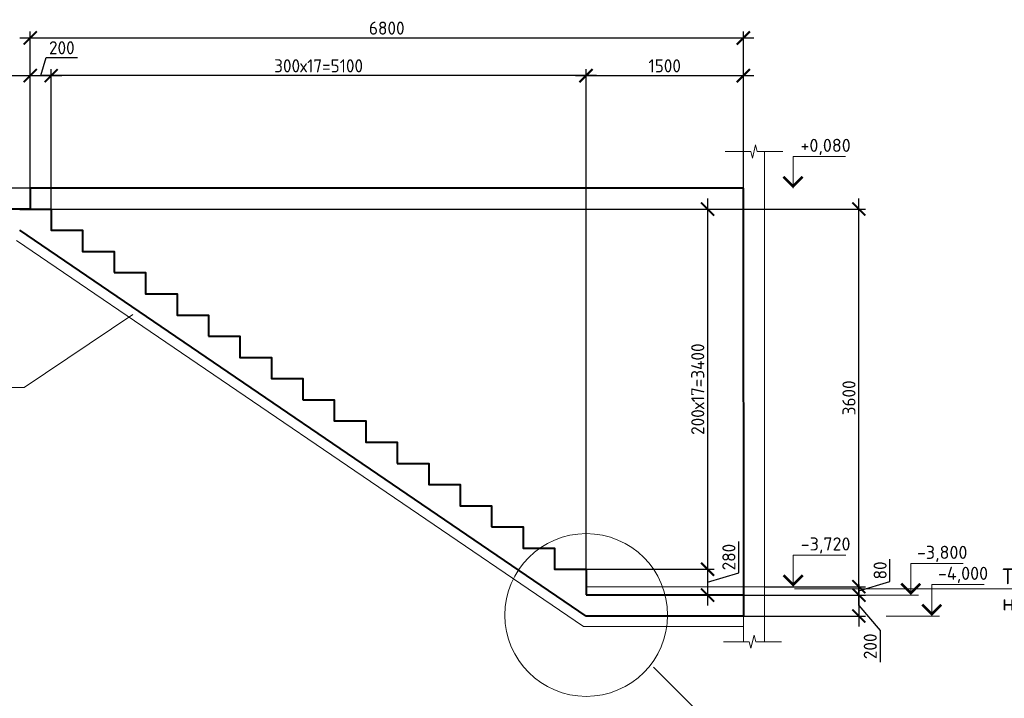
# Model space of a CAD drawing. Header units: millimetres. Extents: x 130535 to 3472113, y -231620 to 121434.
# Tile 67 of 133: x 482727 to 501503, y 10113 to 23051. Entities that reach past the tile are written whole.
import ezdxf
from ezdxf import colors
from ezdxf.entities.mleader import LeaderData, LeaderLine
from ezdxf.math import Vec2, Vec3

# ---------------------------------------------------------------- set-up
doc = ezdxf.new("R2010")
doc.units = ezdxf.units.MM
doc.layers.get('DEFPOINTS').update_dxf_attribs({"color": 1, "lineweight": 0})
for name, color, linetype, lineweight in [('РАЗМЕРЫ', 1, 'Continuous', 9), ('Разрез жилая часть$0$Отметки', 1, 'Continuous', 20), ('Символы 0.20', 1, 'Continuous', 20), ('стены монолит', 126, 'Continuous', 40), ('Тонкая', 81, 'Continuous', 20)]:
    doc.layers.add(name, color=color, linetype=linetype, lineweight=lineweight)
doc.styles.add('GOST-2.304_Type-B', font='GOST_Common.ttf')
doc.styles.add('ГОСТ', font='isocpeur.TTF')
doc.dimstyles.new('СПДС', dxfattribs={"dimscale": 100, "dimtxt": 2.5, "dimasz": 2.5, "dimexe": 1.25, "dimexo": 0, "dimtad": 1, "dimdec": 0, "dimtxsty": 'GOST-2.304_Type-B', "dimblk": 'ARCHTICK', "dimcen": 2.5, "dimdle": 2, "dimadec": 0, "dimazin": 2, "dimtfac": 0.75, "dimtdec": 0, "dimtmove": 1, "dimatfit": 3, "dimfxl": 1, "dimtolj": 1, "dimarcsym": 1})

# ---------------------------------------------------------------- blocks, each defined once
blk = doc.blocks.new('_ArchTick')
at = {"color": 0, "linetype": 'ByBlock', "const_width": 0.15}
blk.add_lwpolyline([(-0.5, -0.5), (0.5, 0.5)], dxfattribs=at)
blk = doc.blocks.new('*D243')
at = {"layer": 'DEFPOINTS', "color": 0, "linetype": 'Continuous', "lineweight": 0, "transparency": 16777216}
for p in [(495031, 12081), (495031, 11681, -350), (498729, 11681)]:
    blk.add_point(p, dxfattribs=at)
at = {"layer": 'РАЗМЕРЫ', "color": 0, "linetype": 'Continuous', "lineweight": -2, "transparency": 16777216}
for p, q in [((498729, 12281), (498729, 11481)), ((495031, 12081), (498854, 12081)), ((498729, 11881), (499135, 11404)), ((495031, 11681), (498854, 11681)), ((499135, 11404), (499135, 10804))]:
    blk.add_line(p, q, dxfattribs=at)
at = {"layer": 'РАЗМЕРЫ', "color": 0, "linetype": 'Continuous', "lineweight": -2, "transparency": 16777216, "xscale": 250, "yscale": 250, "zscale": 250}
for p, rotation in [((498729, 12081), 90), ((498729, 11681), 270)]:
    blk.add_blockref('_ArchTick', p, dxfattribs=dict(at, rotation=rotation))
at = {"layer": 'РАЗМЕРЫ', "color": 0, "linetype": 'Continuous', "lineweight": 0, "transparency": 16777216, "insert": (498947, 11104), "char_height": 250, "attachment_point": 5, "rotation": 90, "style": 'GOST-2.304_Type-B'}
blk.add_mtext('\\A1;200', dxfattribs=at)
blk = doc.blocks.new('*D212')
at = {"layer": 'DEFPOINTS', "color": 0, "linetype": 'Continuous', "lineweight": 0, "transparency": 16777216}
for p in [(495970, 19441, 700), (498729, 19441), (496931, 12241, 767)]:
    blk.add_point(p, dxfattribs=at)
at = {"layer": 'РАЗМЕРЫ', "color": 0, "linetype": 'Continuous', "lineweight": -2, "transparency": 16777216}
for p, q in [((498729, 12041), (498729, 19641)), ((495970, 19441), (498854, 19441)), ((496931, 12241), (498854, 12241))]:
    blk.add_line(p, q, dxfattribs=at)
at = {"layer": 'РАЗМЕРЫ', "color": 0, "linetype": 'Continuous', "lineweight": -2, "transparency": 16777216, "xscale": 250, "yscale": 250, "zscale": 250}
for p, rotation in [((498729, 19441), 90), ((498729, 12241), 270)]:
    blk.add_blockref('_ArchTick', p, dxfattribs=dict(at, rotation=rotation))
at = {"layer": 'РАЗМЕРЫ', "color": 0, "linetype": 'Continuous', "lineweight": 0, "transparency": 16777216, "insert": (498541, 15841), "char_height": 250, "attachment_point": 5, "rotation": 90, "style": 'GOST-2.304_Type-B'}
blk.add_mtext('\\A1;3600', dxfattribs=at)
blk = doc.blocks.new('*D213')
at = {"layer": 'DEFPOINTS', "color": 0, "linetype": 'Continuous', "lineweight": 0, "transparency": 16777216}
for p in [(483327, 21985), (483327, 19441), (493527, 12573)]:
    blk.add_point(p, dxfattribs=at)
at = {"layer": 'РАЗМЕРЫ', "color": 0, "linetype": 'Continuous', "lineweight": -2, "transparency": 16777216}
for p, q in [((493727, 21985), (483127, 21985)), ((483327, 19441), (483327, 22110)), ((493527, 12573), (493527, 22110))]:
    blk.add_line(p, q, dxfattribs=at)
at = {"layer": 'РАЗМЕРЫ', "color": 0, "linetype": 'Continuous', "lineweight": -2, "transparency": 16777216, "xscale": 250, "yscale": 250, "zscale": 250, "rotation": 180}
blk.add_blockref('_ArchTick', (483327, 21985), dxfattribs=at)
at = {"layer": 'РАЗМЕРЫ', "color": 0, "linetype": 'Continuous', "lineweight": -2, "transparency": 16777216, "xscale": 250, "yscale": 250, "zscale": 250}
blk.add_blockref('_ArchTick', (493527, 21985), dxfattribs=at)
at = {"layer": 'РАЗМЕРЫ', "color": 0, "linetype": 'Continuous', "lineweight": 0, "transparency": 16777216, "insert": (488427, 22172), "char_height": 250, "width": 550.09, "attachment_point": 5, "style": 'GOST-2.304_Type-B'}
blk.add_mtext('\\A1;300х17=5100', dxfattribs=at)
blk = doc.blocks.new('*D214')
at = {"layer": 'DEFPOINTS', "color": 0, "linetype": 'Continuous', "lineweight": 0, "transparency": 16777216}
for p in [(482927, 21985), (482927, 19841), (480527, 19441)]:
    blk.add_point(p, dxfattribs=at)
at = {"layer": 'РАЗМЕРЫ', "color": 0, "linetype": 'Continuous', "lineweight": -2, "transparency": 16777216}
for p, q in [((480327, 21985), (483127, 21985)), ((480527, 19441), (480527, 22110)), ((482927, 19841), (482927, 22110))]:
    blk.add_line(p, q, dxfattribs=at)
at = {"layer": 'РАЗМЕРЫ', "color": 0, "linetype": 'Continuous', "lineweight": -2, "transparency": 16777216, "xscale": 250, "yscale": 250, "zscale": 250, "rotation": 180}
blk.add_blockref('_ArchTick', (480527, 21985), dxfattribs=at)
at = {"layer": 'РАЗМЕРЫ', "color": 0, "linetype": 'Continuous', "lineweight": -2, "transparency": 16777216, "xscale": 250, "yscale": 250, "zscale": 250}
blk.add_blockref('_ArchTick', (482927, 21985), dxfattribs=at)
at = {"layer": 'РАЗМЕРЫ', "color": 0, "linetype": 'Continuous', "lineweight": 0, "transparency": 16777216, "insert": (481727, 22172), "char_height": 250, "attachment_point": 5, "style": 'GOST-2.304_Type-B'}
blk.add_mtext('\\A1;1200', dxfattribs=at)
blk = doc.blocks.new('*D215')
at = {"layer": 'DEFPOINTS', "color": 0, "linetype": 'Continuous', "lineweight": 0, "transparency": 16777216}
for p in [(496527, 22703), (482927, 19841), (496527, 19841)]:
    blk.add_point(p, dxfattribs=at)
at = {"layer": 'РАЗМЕРЫ', "color": 0, "linetype": 'Continuous', "lineweight": -2, "transparency": 16777216}
for p, q in [((482927, 19841), (482927, 22828)), ((496527, 19841), (496527, 22828)), ((482727, 22703), (496727, 22703))]:
    blk.add_line(p, q, dxfattribs=at)
at = {"layer": 'РАЗМЕРЫ', "color": 0, "linetype": 'Continuous', "lineweight": -2, "transparency": 16777216, "xscale": 250, "yscale": 250, "zscale": 250, "rotation": 180}
blk.add_blockref('_ArchTick', (482927, 22703), dxfattribs=at)
at = {"layer": 'РАЗМЕРЫ', "color": 0, "linetype": 'Continuous', "lineweight": -2, "transparency": 16777216, "xscale": 250, "yscale": 250, "zscale": 250}
blk.add_blockref('_ArchTick', (496527, 22703), dxfattribs=at)
at = {"layer": 'РАЗМЕРЫ', "color": 0, "linetype": 'Continuous', "lineweight": 0, "transparency": 16777216, "insert": (489727, 22891), "char_height": 250, "attachment_point": 5, "style": 'GOST-2.304_Type-B'}
blk.add_mtext('\\A1;6800', dxfattribs=at)
blk = doc.blocks.new('*D216')
at = {"layer": 'DEFPOINTS', "color": 0, "linetype": 'Continuous', "lineweight": 0, "transparency": 16777216}
for p in [(496527, 21985), (496527, 19841), (493527, 12573)]:
    blk.add_point(p, dxfattribs=at)
at = {"layer": 'РАЗМЕРЫ', "color": 0, "linetype": 'Continuous', "lineweight": -2, "transparency": 16777216}
for p, q in [((493327, 21985), (496727, 21985)), ((493527, 12573), (493527, 22110)), ((496527, 19841), (496527, 22110))]:
    blk.add_line(p, q, dxfattribs=at)
at = {"layer": 'РАЗМЕРЫ', "color": 0, "linetype": 'Continuous', "lineweight": -2, "transparency": 16777216, "xscale": 250, "yscale": 250, "zscale": 250, "rotation": 180}
blk.add_blockref('_ArchTick', (493527, 21985), dxfattribs=at)
at = {"layer": 'РАЗМЕРЫ', "color": 0, "linetype": 'Continuous', "lineweight": -2, "transparency": 16777216, "xscale": 250, "yscale": 250, "zscale": 250}
blk.add_blockref('_ArchTick', (496527, 21985), dxfattribs=at)
at = {"layer": 'РАЗМЕРЫ', "color": 0, "linetype": 'Continuous', "lineweight": 0, "transparency": 16777216, "insert": (495027, 22172), "char_height": 250, "attachment_point": 5, "style": 'GOST-2.304_Type-B'}
blk.add_mtext('\\A1;1500', dxfattribs=at)
blk = doc.blocks.new('_None')
blk = doc.blocks.new('*D246')
at = {"layer": 'DEFPOINTS', "color": 0, "linetype": 'Continuous', "lineweight": 0, "transparency": 16777216}
for p in [(482243, 19841), (482927, 19841), (482927, 19441)]:
    blk.add_point(p, dxfattribs=at)
at = {"layer": 'РАЗМЕРЫ', "color": 0, "linetype": 'Continuous', "lineweight": -2, "transparency": 16777216}
for p, q in [((481899, 19744), (481899, 20344)), ((482243, 19241), (482243, 20041)), ((482243, 19641), (481899, 19744)), ((482927, 19841), (482118, 19841)), ((482927, 19441), (482118, 19441))]:
    blk.add_line(p, q, dxfattribs=at)
at = {"layer": 'РАЗМЕРЫ', "color": 0, "linetype": 'Continuous', "lineweight": -2, "transparency": 16777216, "xscale": 250, "yscale": 250, "zscale": 250}
for p, rotation in [((482243, 19841), 90), ((482243, 19441), 270)]:
    blk.add_blockref('_ArchTick', p, dxfattribs=dict(at, rotation=rotation))
at = {"layer": 'РАЗМЕРЫ', "color": 0, "linetype": 'Continuous', "lineweight": 0, "transparency": 16777216, "insert": (481712, 20044), "char_height": 250, "attachment_point": 5, "rotation": 90, "style": 'GOST-2.304_Type-B'}
blk.add_mtext('\\A1;200', dxfattribs=at)
blk = doc.blocks.new('*D247')
at = {"layer": 'DEFPOINTS', "color": 0, "linetype": 'Continuous', "lineweight": 0, "transparency": 16777216}
for p in [(482927, 19441), (493531, 12573), (495845, 12573)]:
    blk.add_point(p, dxfattribs=at)
at = {"layer": 'РАЗМЕРЫ', "color": 0, "linetype": 'Continuous', "lineweight": -2, "transparency": 16777216}
for p, q in [((495845, 19641), (495845, 12373)), ((482927, 19441), (495970, 19441)), ((493531, 12573), (495970, 12573))]:
    blk.add_line(p, q, dxfattribs=at)
at = {"layer": 'РАЗМЕРЫ', "color": 0, "linetype": 'Continuous', "lineweight": -2, "transparency": 16777216, "xscale": 250, "yscale": 250, "zscale": 250}
for p, rotation in [((495845, 19441), 90), ((495845, 12573), 270)]:
    blk.add_blockref('_ArchTick', p, dxfattribs=dict(at, rotation=rotation))
at = {"layer": 'РАЗМЕРЫ', "color": 0, "linetype": 'Continuous', "lineweight": 0, "transparency": 16777216, "insert": (495657, 16007), "char_height": 250, "attachment_point": 5, "rotation": 90, "style": 'GOST-2.304_Type-B'}
blk.add_mtext('\\A1;200х17=3400', dxfattribs=at)
blk = doc.blocks.new('*D219')
at = {"layer": 'DEFPOINTS', "color": 0, "linetype": 'Continuous', "lineweight": 0, "transparency": 16777216}
for p in [(483327, 21985), (482927, 19841), (483327, 19841)]:
    blk.add_point(p, dxfattribs=at)
at = {"layer": 'РАЗМЕРЫ', "color": 0, "linetype": 'Continuous', "lineweight": -2, "transparency": 16777216}
for p, q in [((483127, 21985), (483230, 22328)), ((483230, 22328), (483830, 22328)), ((482727, 21985), (483527, 21985)), ((482927, 19841), (482927, 22110)), ((483327, 19841), (483327, 22110))]:
    blk.add_line(p, q, dxfattribs=at)
at = {"layer": 'РАЗМЕРЫ', "color": 0, "linetype": 'Continuous', "lineweight": -2, "transparency": 16777216, "xscale": 250, "yscale": 250, "zscale": 250, "rotation": 180}
blk.add_blockref('_ArchTick', (482927, 21985), dxfattribs=at)
at = {"layer": 'РАЗМЕРЫ', "color": 0, "linetype": 'Continuous', "lineweight": -2, "transparency": 16777216, "xscale": 250, "yscale": 250, "zscale": 250}
blk.add_blockref('_ArchTick', (483327, 21985), dxfattribs=at)
at = {"layer": 'РАЗМЕРЫ', "color": 0, "linetype": 'Continuous', "lineweight": 0, "transparency": 16777216, "insert": (483530, 22516), "char_height": 250, "attachment_point": 5, "style": 'GOST-2.304_Type-B'}
blk.add_mtext('\\A1;200', dxfattribs=at)
blk = doc.blocks.new('*D455')
at = {"layer": 'DEFPOINTS', "color": 0, "linetype": 'Continuous', "lineweight": 0, "transparency": 16777216}
for p in [(493531, 12573), (493531, 12081), (495845, 12081)]:
    blk.add_point(p, dxfattribs=at)
at = {"layer": 'РАЗМЕРЫ', "color": 0, "linetype": 'Continuous', "lineweight": -2, "transparency": 16777216}
for p, q in [((496439, 12505), (496439, 13105)), ((495845, 12773), (495845, 11881)), ((493531, 12573), (495970, 12573)), ((495845, 12327), (496439, 12505)), ((493531, 12081), (495970, 12081))]:
    blk.add_line(p, q, dxfattribs=at)
at = {"layer": 'РАЗМЕРЫ', "color": 0, "linetype": 'Continuous', "lineweight": -2, "transparency": 16777216, "xscale": 250, "yscale": 250, "zscale": 250}
for p, rotation in [((495845, 12573), 90), ((495845, 12081), 270)]:
    blk.add_blockref('_ArchTick', p, dxfattribs=dict(at, rotation=rotation))
at = {"layer": 'РАЗМЕРЫ', "color": 0, "linetype": 'Continuous', "lineweight": 0, "transparency": 16777216, "insert": (496251, 12805), "char_height": 250, "attachment_point": 5, "rotation": 90, "style": 'GOST-2.304_Type-B'}
blk.add_mtext('\\A1;280', dxfattribs=at)
blk = doc.blocks.new('*D483')
at = {"layer": 'DEFPOINTS', "color": 0, "linetype": 'Continuous', "lineweight": 0, "transparency": 16777216}
for p in [(496942, 12241, -700), (498729, 12241), (496942, 12081, 350)]:
    blk.add_point(p, dxfattribs=at)
at = {"layer": 'РАЗМЕРЫ', "color": 0, "linetype": 'Continuous', "lineweight": -2, "transparency": 16777216}
for p, q in [((499322, 12339), (499322, 12764)), ((498729, 11881), (498729, 12441)), ((496942, 12241), (498854, 12241)), ((498729, 12161), (499322, 12339)), ((496942, 12081), (498854, 12081))]:
    blk.add_line(p, q, dxfattribs=at)
at = {"layer": 'РАЗМЕРЫ', "color": 0, "linetype": 'Continuous', "lineweight": -2, "transparency": 16777216, "xscale": 250, "yscale": 250, "zscale": 250}
for p, rotation in [((498729, 12241), 90), ((498729, 12081), 270)]:
    blk.add_blockref('_ArchTick', p, dxfattribs=dict(at, rotation=rotation))
at = {"layer": 'РАЗМЕРЫ', "color": 0, "linetype": 'Continuous', "lineweight": 0, "transparency": 16777216, "insert": (499135, 12551), "char_height": 250, "attachment_point": 5, "rotation": 90, "style": 'GOST-2.304_Type-B'}
blk.add_mtext('\\A1;80', dxfattribs=at)

msp = doc.modelspace()

# ---------------------------------------------------------------- linework, layer by layer
at = {"layer": 'РАЗМЕРЫ', "linetype": 'Continuous', "lineweight": 0}
for p, q in [((496531.1, 20539.1), (496531.1, 11192.8, -700)), ((496931.1, 20539.1, 700), (496931.1, 11192.8)), ((496931.1, 12240.8, -700), (493526.5, 12240.8))]:
    msp.add_line(p, q, dxfattribs=at)
msp.add_circle((493531.1, 11700.8), 1551.3, dxfattribs=at)
at = {"layer": 'Символы 0.20', "color": 1, "linetype": 'Continuous', "lineweight": 20, "ltscale": 100}
for p, q in [((497474.1, 20440.8), (498474.1, 20440.8)), ((497478.6, 12840.8), (498478.6, 12840.8)), ((499719.7, 12680.8), (500719.7, 12680.8)), ((500119.7, 12280.8), (501119.7, 12280.8)), ((498853.6, 12080.8), (499719.7, 12080.8)), ((499253.6, 11680.8), (500119.7, 11680.8))]:
    msp.add_line(p, q, dxfattribs=at)
at = {"layer": 'Символы 0.20', "color": 1, "linetype": 'Continuous', "lineweight": 20, "ltscale": 10000}
for p, q in [((499869.7, 12080.8), (499569.7, 12080.8)), ((500269.7, 11680.8), (499969.7, 11680.8))]:
    msp.add_line(p, q, dxfattribs=at)
for points in [[(497474.1, 19840.8), (497474.1, 20440.8)], [(497478.6, 12240.8), (497478.6, 12840.8)], [(499719.7, 12080.8), (499719.7, 12680.8)], [(500119.7, 11680.8), (500119.7, 12280.8)]]:
    msp.add_lwpolyline(points, dxfattribs=at)
at = {"layer": 'Символы 0.20', "color": 1, "linetype": 'Continuous', "lineweight": 20, "ltscale": 10000, "const_width": 50}
for points in [[(497291.7, 20058.5), (497474.1, 19876.2), (497656.4, 20058.5)], [(497296.3, 12458.5), (497478.6, 12276.2), (497660.9, 12458.5)], [(499537.3, 12298.5), (499719.7, 12116.2), (499902, 12298.5)], [(499937.4, 11898.5), (500119.7, 11716.2), (500302, 11898.5)]]:
    msp.add_lwpolyline(points, dxfattribs=at)
at = {"layer": 'стены монолит', "ltscale": 100}
for p, q in [((496526.6, 19840.8), (482926.6, 19840.8)), ((482926.6, 19840.8), (482926.6, 19440.8)), ((496526.6, 19840.8), (496531.1, 11680.8)), ((482926.6, 19440.8), (480526.7, 19440.8)), ((493531.1, 11680.8), (482726.5, 19040.8)), ((496531.1, 12080.8, 700), (493531.1, 12080.8)), ((496531.1, 11680.8), (493531.1, 11680.8))]:
    msp.add_line(p, q, dxfattribs=at)
at = {"layer": 'стены монолит', "color": 0, "lineweight": 18, "ltscale": 100}
for p, q in [((493477.6, 11480.8), (482664.7, 18840.8)), ((496531.1, 11480.8), (493477.6, 11480.8))]:
    msp.add_line(p, q, dxfattribs=at)
at = {"layer": 'стены монолит', "ltscale": 100}
for points in [[(482726.5, 19440.8), (483326.5, 19440.8), (483326.5, 19036.8), (483926.5, 19036.8), (483926.5, 18632.8), (484526.5, 18632.8), (484526.5, 18228.8)], [(484526.5, 18228.8), (485126.5, 18228.8), (485126.5, 17824.8), (485726.5, 17824.8), (485726.5, 17420.8), (486326.5, 17420.8), (486326.5, 17016.8)], [(486326.5, 17016.8), (486926.5, 17016.8), (486926.5, 16612.8), (487526.5, 16612.8), (487526.5, 16208.8), (488126.5, 16208.8), (488126.5, 15804.8)], [(488126.5, 15804.8), (488726.5, 15804.8), (488726.5, 15400.8), (489326.5, 15400.8), (489326.5, 14996.8), (489926.5, 14996.8), (489926.5, 14592.8)], [(489926.5, 14592.8), (490526.5, 14592.8), (490526.5, 14188.8), (491126.5, 14188.8), (491126.5, 13784.8), (491726.5, 13784.8), (491726.5, 13380.8)], [(491726.5, 13380.8), (492326.5, 13380.8), (492326.5, 12976.8), (492926.5, 12976.8), (492926.5, 12572.8), (493526.5, 12572.8), (493526.5, 12088.8)]]:
    msp.add_lwpolyline(points, dxfattribs=at)
at = {"layer": 'Тонкая', "elevation": 700}
msp.add_lwpolyline([(497282, 20539.1), (497207, 20539.1), (496792.3, 20539.1), (496761, 20664.1), (496698.5, 20414.1), (496667.3, 20539.1), (496252.5, 20539.1), (496177.5, 20539.1)], dxfattribs=at)
at = {"layer": 'Тонкая'}
msp.add_lwpolyline([(497253.3, 11192.8), (497178.3, 11192.8), (496763.5, 11192.8), (496732.2, 11317.8), (496669.7, 11067.8), (496638.5, 11192.8), (496223.7, 11192.8), (496148.7, 11192.8)], dxfattribs=at)

# ---------------------------------------------------------------- texts
at = {"insert": (153574.3, 18462.6), "char_height": 330, "attachment_point": 1, "style": 'ГОСТ'}
msp.add_mtext_dynamic_manual_height_columns('\\pi10055.14148;{\\H1.5152x;\\P\\pi7542.56108;Общие указания\\P\\pi1650;}1.^IРабочая документация разработана в соответствии с заданием на проектирование, требованиями действующих технических регламентов, стандартов, сводов правил и других документов, содержащих установленные требования.\\P2.^IРабочая документация выполнена в соответствии со следующими нормативными и техническими документами:\\P-^IСП 20.13330.2016 "Нагрузки и Воздействия";\\P-^IСП 63.13330.2012 "Бетонные и железобетонные конструкции. Основные положения";\\P-^IСП 22.13330.2016 "Основания зданий и сооружений";\\P-^IСП 45.13330.2012 "Земляные сооружения, основания и фундаменты".\\P3.   За относительную отметку 0,000 принята отметка чистого пола первого этажа.\\P4.^IПеречень видов работ, для которых необходимо составлять акты освидетельствования скрытых работ:\\P-^Iармирование конструкций;\\P-^Iосвидетельствование опалубки перед бетонированием;\\P-^Iвыполнение сварочных работ;\\P-^Iотбор контрольных проб бетона;\\P-^Iсоответствие законченных железобетонных конструкций проекту с отображением качества работ;\\P-^Iустройство монолитных конструкций, выполняемых в зимнее время;  \\P\\pi0;        -    устройство гидроизоляции;\\P\\pi1650;-^Iуплотнение грунтов и обратную засыпку.\\PЗапрещается выполнение последующих работ при отсутствии актов освидетельствования предшествующих скрытых работ во всех случаях.\\P\\pi0;        5. Проект рассчитан на производство работ в период положительных температур. В случае выполнения работ при отрицательных температурах необходимо выполнять требования СНиП часть 3 по производству работ и ППР.\\P        6. При минимальной температуре воздуха до минус 15°С допускается:\\P\\pi1650;-выдерживание бетона в конструкции методом термоса, при предварительном разогреве бетонной смеси;\\P -форсированный электроразогрев бетона в конструкции с повторным уплотнением.\\PПри минимальной температуре воздуха до минус 25°С допускается:\\P -обогрев бетона в греющей опалубке с помощью низкотемпературных электронагревателей;\\P -электродный сквозной прогрев бетона;\\P -электрообогрев с помощью греющего провода.', width=18460.283, gutter_width=5800, heights=[33815.2], dxfattribs=at)
at = {"layer": 'Разрез жилая часть$0$Отметки', "linetype": 'Continuous', "lineweight": 25, "ltscale": 100, "style": 'ГОСТ'}
for s, p in [('+0,080', (497616.6, 20530.8)), ('-3,720', (497621.1, 12930.8)), ('-3,800', (499837.2, 12770.8)), ('-4,000', (500237.2, 12370.8))]:
    msp.add_text(s, height=250, dxfattribs=at).set_placement(p)

# ---------------------------------------------------------------- dimensions: what is measured, and where the dimension line sits
at = {"layer": 'РАЗМЕРЫ', "linetype": 'Continuous', "lineweight": 0}
for base, p1, p2, angle, override, picture, middle in [((496526.6, 22703.3), (482926.6, 19840.8), (496526.6, 19840.8), 180, {"dimlfac": 0.5, "dimrnd": 5}, '*D215', (489726.6, 22890.8)), ((482926.6, 21984.5), (480526.7, 19440.8), (482926.6, 19840.8), 180, {"dimlfac": 0.5, "dimrnd": 5}, '*D214', (481726.6, 22172)), ((496526.6, 21984.5), (493526.5, 12572.8), (496526.6, 19840.8), 180, {"dimlfac": 0.5, "dimrnd": 5}, '*D216', (495026.5, 22172)), ((482243.1, 19840.8), (482926.6, 19440.8), (482926.6, 19840.8), 90, {"dimlfac": 0.5, "dimrnd": 5}, '*D246', (481711.8, 19806.4)), ((498728.6, 19440.8, -700), (496931.1, 12240.8, 66.5), (495970, 19440.8), 90, {"dimlfac": 0.5}, '*D212', (498541.1, 15840.8, -700)), ((498728.6, 12240.8), (496942.3, 12080.8, 350), (496942.3, 12240.8, -700), 90, {"dimlfac": 0.5}, '*D483', (499134.8, 12401.4))]:
    dim = msp.add_linear_dim(base=base, p1=p1, p2=p2, angle=angle, dimstyle='СПДС', override=override, dxfattribs=at)
    dim.commit()
    dim.dimension.update_dxf_attribs({"geometry": picture, "text_midpoint": middle})
dim = msp.add_linear_dim(base=(483326.5, 21984.5), p1=(482926.6, 19840.8), p2=(483326.5, 19840.8), dimstyle='СПДС', override={"dimlfac": 0.5, "dimrnd": 5}, dxfattribs=at)
dim.commit()
dim.dimension.update_dxf_attribs({"geometry": '*D219', "text_midpoint": (483292.2, 22515.8)})
for base, p1, p2, angle, text, override, picture, middle in [((483326.5, 21984.5), (493526.5, 12572.8), (483326.5, 19440.8), 180, '300х17=<>', {"dimlfac": 0.5, "dimrnd": 5}, '*D213', (488426.5, 22172)), ((495845, 12572.8), (482926.6, 19440.8), (493531.1, 12572.8), 90, '200х17=3400', {"dimlfac": 0.5}, '*D247', (495657.5, 16006.8)), ((495845, 12080.8), (493531.1, 12572.8), (493531.1, 12080.8), 90, '280', {"dimlfac": 0.5}, '*D455', (496251.2, 12567.4))]:
    dim = msp.add_linear_dim(base=base, p1=p1, p2=p2, angle=angle, text=text, dimstyle='СПДС', override=override, dxfattribs=at)
    dim.commit()
    dim.dimension.update_dxf_attribs({"geometry": picture, "text_midpoint": middle})
dim = msp.add_linear_dim(base=(498728.6, 11680.8, 350), p1=(495031.1, 12080.8, 350), p2=(495031.1, 11680.8), angle=90, dimstyle='СПДС', override={"dimlfac": 0.5}, dxfattribs=at)
dim.commit()
dim.dimension.update_dxf_attribs({"geometry": '*D243', "text_midpoint": (499134.8, 11341.3, 350), "dimtype": 160})

# ---------------------------------------------------------------- leaders
at = {"layer": 'Символы 0.20'}
ml = msp.add_multileader_mtext('Standard', dxfattribs=at)
ml.set_content('Подготовка\\Pбетон В7,5', color=256, style='GOST-2.304_Type-B')
ml.set_leader_properties(color=256, linetype='ByLayer', lineweight=-1)
ml.set_arrow_properties(name='NONE')
ml.build(insert=Vec2(0, 0))
ml.multileader.update_dxf_attribs({"text_left_attachment_type": 6, "text_right_attachment_type": 6, "dogleg_length": 1, "arrow_head_size": 36, "scale": 20})
ctx = ml.context
ctx.base_point, ctx.scale, ctx.char_height, ctx.arrow_head_size, ctx.landing_gap_size, ctx.plane_origin = Vec3(480775.2, 16036), 20, 250, 36, 18, Vec3(478157.5, 21057.2)
ctx.left_attachment, ctx.right_attachment, ctx.text_align_type = 6, 6, 1
notes = []
notes.append((ctx, [(0, (1, 1, 0), (482811.2, 16036), (-1, 0), 200, [(0, [(484886.4, 17429.4)], 0, [])])]))
ctx.mtext.insert, ctx.mtext.alignment, ctx.mtext.flow_direction = Vec3(481693.2, 16336), 2, 5
at = {"layer": 'Символы 0.20', "ltscale": 100}
ml = msp.add_multileader_mtext('Standard', dxfattribs=at)
ml.set_content('Труба Тр\\Pниз трубы на 50 мм выше верха плиты', color=256, style='ГОСТ')
ml.set_leader_properties(color=256, linetype='ByLayer', lineweight=-1)
ml.set_arrow_properties(name='NONE')
ml.build(insert=Vec2(0, 0))
ml.multileader.update_dxf_attribs({"text_left_attachment_type": 6, "text_right_attachment_type": 6, "dogleg_length": 2.5, "arrow_head_size": 45, "scale": 100})
ctx = ml.context
ctx.base_point, ctx.scale, ctx.char_height, ctx.arrow_head_size, ctx.landing_gap_size, ctx.plane_origin = Vec3(501440.4, 12197.9), 100, 300, 45, 22.5, Vec3(511146.9, 8887.5)
ctx.left_attachment, ctx.right_attachment = 6, 6
notes.append((ctx, [(1, (1, 1, 0), (505500.4, 12197.9), (-1, 0), 250, [(0, [(506139.9, 10557.6)], 0, [])])]))
ctx.mtext.insert, ctx.mtext.width, ctx.mtext.flow_direction = Vec3(501462.9, 12587.9), 3780.751, 5
at = {"layer": 'Символы 0.20'}
ml = msp.add_multileader_mtext('Standard', dxfattribs=at)
ml.set_content('1', color=256, style='GOST-2.304_Type-B')
ml.set_leader_properties(color=256, linetype='ByLayer', lineweight=-1)
ml.set_arrow_properties(name='NONE')
ml.build(insert=Vec2(0, 0))
ml.multileader.update_dxf_attribs({"text_left_attachment_type": 6, "text_right_attachment_type": 6, "dogleg_length": 1, "arrow_head_size": 36, "scale": 20})
ctx = ml.context
ctx.base_point, ctx.scale, ctx.char_height, ctx.arrow_head_size, ctx.landing_gap_size, ctx.plane_origin = Vec3(496622.6, 9103.2, 700), 20, 500, 36, 18, Vec3(488505, 12554.1, 700)
ctx.left_attachment, ctx.right_attachment = 6, 6
notes.append((ctx, [(0, (1, 1, 0), (496422.6, 9103.2, 700), (1, 0), 200, [(0, [(494810.8, 10706.7, 700)], 0, [])])]))
ctx.mtext.insert, ctx.mtext.flow_direction = Vec3(496640.6, 9703.2, 700), 5
at = {"layer": 'Символы 0.20', "ltscale": 100}
ml = msp.add_multileader_mtext('Standard', dxfattribs=at)
ml.set_content('Труба Тр\\Pниз трубы в уровне верха плиты', color=256, style='ГОСТ')
ml.set_leader_properties(color=256, linetype='ByLayer', lineweight=-1)
ml.set_arrow_properties(name='NONE')
ml.build(insert=Vec2(0, 0))
ml.multileader.update_dxf_attribs({"text_left_attachment_type": 6, "text_right_attachment_type": 6, "dogleg_length": 2.5, "arrow_head_size": 45, "scale": 100})
ctx = ml.context
ctx.base_point, ctx.scale, ctx.char_height, ctx.arrow_head_size, ctx.landing_gap_size, ctx.plane_origin = Vec3(439775.3, 9734), 100, 300, 45, 22.5, Vec3(433878.8, 6423.5)
ctx.left_attachment, ctx.right_attachment = 6, 6
notes.append((ctx, [(1, (1, 1, 0), (439525.3, 9734), (1, 0), 250, [(0, [(438885.9, 8093.7)], 0, [])])]))
ctx.mtext.insert, ctx.mtext.width, ctx.mtext.flow_direction = Vec3(439797.8, 10124), 6576.024, 5
for ctx, leaders in notes:
    for number, flags, end, landing, length, lines in leaders:
        leader = LeaderData()
        leader.index, (leader.has_last_leader_line, leader.has_dogleg_vector, leader.attachment_direction) = number, flags
        leader.last_leader_point, leader.dogleg_vector, leader.dogleg_length = Vec3(end), Vec3(landing), length
        for number, points, colour, breaks in lines:
            line = LeaderLine()
            line.index, line.vertices, line.color, line.breaks = number, Vec3.list(points), colors.encode_raw_color(colour), breaks
            leader.lines.append(line)
        ctx.leaders.append(leader)

doc.saveas('drawing.dxf')
